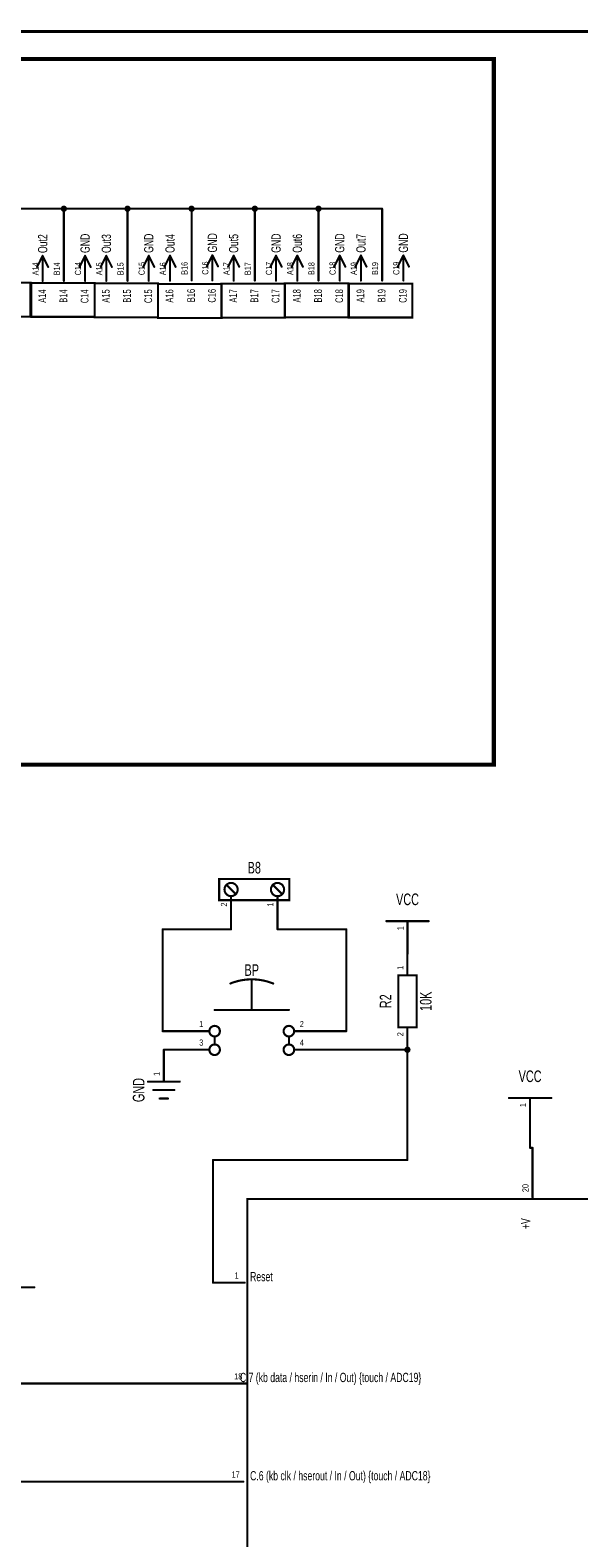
# Model space of a CAD drawing. Extents: x 0 to 22.6, y 0 to 15.8.
# Tile 12 of 26: x 5 to 7.5, y 8.7 to 15.8. Entities that reach past the tile are written whole.
import ezdxf
from ezdxf.enums import TextEntityAlignment as Align

# ---------------------------------------------------------------- set-up
doc = ezdxf.new("R2010")
doc.units = 0
for name, color, linetype in [('Element', 253, 'CONTINUOUS'), ('Net', 50, 'CONTINUOUS'), ('Pin', 50, 'CONTINUOUS'), ('Shapes', 252, 'CONTINUOUS'), ('Titles', 253, 'CONTINUOUS')]:
    doc.layers.add(name, color=color, linetype=linetype)

msp = doc.modelspace()

# ---------------------------------------------------------------- linework, layer by layer
at = {"layer": 'Element', "linetype": 'CONTINUOUS'}
for points, const_width in [([(4.6536, 14.5944), (4.953, 14.5944), (4.953, 14.4346), (4.6536, 14.4346), (4.6536, 14.5944)], 0.0098), ([(4.9563, 14.5932), (5.2557, 14.5932), (5.2557, 14.4333), (4.9563, 14.4333), (4.9563, 14.5932)], 0.0098), ([(5.2548, 14.5906), (5.5542, 14.5906), (5.5542, 14.4308), (5.2548, 14.4308), (5.2548, 14.5906)], 0.0098), ([(5.5541, 14.5882), (5.8535, 14.5882), (5.8535, 14.4284), (5.5541, 14.4284), (5.5541, 14.5882)], 0.0098), ([(5.8529, 14.5897), (6.1523, 14.5897), (6.1523, 14.4298), (5.8529, 14.4298), (5.8529, 14.5897)], 0.0098), ([(6.1518, 14.5914), (6.4512, 14.5914), (6.4512, 14.4315), (6.1518, 14.4315), (6.1518, 14.5914)], 0.0098), ([(6.4531, 14.59), (6.7525, 14.59), (6.7525, 14.4301), (6.4531, 14.4301), (6.4531, 14.59)], 0.0098), ([(5.8421, 11.7867), (6.1734, 11.7867), (6.1734, 11.6867), (5.8421, 11.6867), (5.8421, 11.7867)], 0.0098), ([(5.8671, 11.7367), (5.8686, 11.727), (5.8731, 11.7183), (5.88, 11.7114), (5.8887, 11.7069), (5.8984, 11.7054), (5.908, 11.7069), (5.9167, 11.7114), (5.9236, 11.7183), (5.9281, 11.727), (5.9296, 11.7367), (5.9281, 11.7463), (5.9236, 11.755), (5.9167, 11.7619), (5.908, 11.7664), (5.8984, 11.7679), (5.8887, 11.7664), (5.88, 11.7619), (5.8731, 11.755), (5.8686, 11.7463), (5.8671, 11.7367)], 0.0098), ([(5.9171, 11.7179), (5.8796, 11.7554)], 0.0098), ([(6.0859, 11.7367), (6.0874, 11.727), (6.0918, 11.7183), (6.0987, 11.7114), (6.1075, 11.7069), (6.1171, 11.7054), (6.1268, 11.7069), (6.1355, 11.7114), (6.1424, 11.7183), (6.1468, 11.727), (6.1484, 11.7367), (6.1468, 11.7463), (6.1424, 11.755), (6.1355, 11.7619), (6.1268, 11.7664), (6.1171, 11.7679), (6.1075, 11.7664), (6.0987, 11.7619), (6.0918, 11.755), (6.0874, 11.7463), (6.0859, 11.7367)], 0.0098), ([(6.1359, 11.7179), (6.0984, 11.7554)], 0.0098), ([(6.6299, 11.5877), (6.8299, 11.5877)], 0.0098), ([(6.0966, 11.2941), (6.0869, 11.2978), (6.0771, 11.3011), (6.0672, 11.304), (6.0572, 11.3066), (6.0471, 11.3087), (6.037, 11.3105), (6.0267, 11.3119), (6.0164, 11.3129), (6.0061, 11.3135), (5.9958, 11.3137), (5.9855, 11.3135), (5.9752, 11.3129), (5.9649, 11.3119), (5.9547, 11.3105), (5.9445, 11.3087), (5.9344, 11.3066), (5.9244, 11.304), (5.9145, 11.3011), (5.9047, 11.2978), (5.895, 11.2941)], 0.01), ([(5.9958, 11.1697), (5.9958, 11.3097)], 0.0098), ([(6.6861, 11.3324), (6.7727, 11.3324), (6.7727, 11.0883), (6.6861, 11.0883), (6.6861, 11.3324)], 0.0098), ([(5.8208, 11.1697), (6.1708, 11.1697)], 0.0098), ([(5.7958, 11.0697), (5.797, 11.062), (5.8006, 11.055), (5.8061, 11.0495), (5.8131, 11.0459), (5.8208, 11.0447), (5.8285, 11.0459), (5.8355, 11.0495), (5.841, 11.055), (5.8446, 11.062), (5.8458, 11.0697), (5.8446, 11.0774), (5.841, 11.0844), (5.8355, 11.0899), (5.8285, 11.0935), (5.8208, 11.0947), (5.8131, 11.0935), (5.8061, 11.0899), (5.8006, 11.0844), (5.797, 11.0774), (5.7958, 11.0697)], 0.01), ([(6.1458, 11.0697), (6.147, 11.062), (6.1506, 11.055), (6.1561, 11.0495), (6.1631, 11.0459), (6.1708, 11.0447), (6.1785, 11.0459), (6.1855, 11.0495), (6.191, 11.055), (6.1946, 11.062), (6.1958, 11.0697), (6.1946, 11.0774), (6.191, 11.0844), (6.1855, 11.0899), (6.1785, 11.0935), (6.1708, 11.0947), (6.1631, 11.0935), (6.1561, 11.0899), (6.1506, 11.0844), (6.147, 11.0774), (6.1458, 11.0697)], 0.01), ([(5.7958, 10.9822), (5.797, 10.9745), (5.8006, 10.9675), (5.8061, 10.962), (5.8131, 10.9584), (5.8208, 10.9572), (5.8285, 10.9584), (5.8355, 10.962), (5.841, 10.9675), (5.8446, 10.9745), (5.8458, 10.9822), (5.8446, 10.9899), (5.841, 10.9969), (5.8355, 11.0024), (5.8285, 11.006), (5.8208, 11.0072), (5.8131, 11.006), (5.8061, 11.0024), (5.8006, 10.9969), (5.797, 10.9899), (5.7958, 10.9822)], 0.01), ([(5.8208, 11.0417), (5.8208, 11.0104)], 0.0098), ([(6.1458, 10.9822), (6.147, 10.9745), (6.1506, 10.9675), (6.1561, 10.962), (6.1631, 10.9584), (6.1708, 10.9572), (6.1785, 10.9584), (6.1855, 10.962), (6.191, 10.9675), (6.1946, 10.9745), (6.1958, 10.9822), (6.1946, 10.9899), (6.191, 10.9969), (6.1855, 11.0024), (6.1785, 11.006), (6.1708, 11.0072), (6.1631, 11.006), (6.1561, 11.0024), (6.1506, 10.9969), (6.147, 10.9899), (6.1458, 10.9822)], 0.01), ([(6.1708, 11.0417), (6.1708, 11.0104)], 0.0098), ([(5.5064, 10.8324), (5.6564, 10.8324)], 0.0098), ([(5.5314, 10.7924), (5.6314, 10.7924)], 0.0098), ([(5.5614, 10.7524), (5.6014, 10.7524)], 0.0098), ([(7.2076, 10.7546), (7.4076, 10.7546)], 0.0098), ([(5.9746, 10.2794), (11.4865, 10.2794), (11.4865, 3.5865), (5.9746, 3.5865), (5.9746, 10.2794)], 0.0098), ([(4.821, 9.8636), (4.971, 9.8636)], 0.0098)]:
    msp.add_lwpolyline(points, dxfattribs=dict(at, const_width=const_width))
for points, const_width in [([(5.8646, 11.7367, 1), (5.8696, 11.7367, 1), (5.8646, 11.7367, 1)], 0.0049), ([(5.8771, 11.7554, 1), (5.8821, 11.7554, 1), (5.8771, 11.7554, 1)], 0.0049), ([(5.9146, 11.7179, 1), (5.9196, 11.7179, 1), (5.9146, 11.7179, 1)], 0.0049), ([(6.0834, 11.7367, 1), (6.0883, 11.7367, 1), (6.0834, 11.7367, 1)], 0.0049), ([(6.0959, 11.7554, 1), (6.1008, 11.7554, 1), (6.0959, 11.7554, 1)], 0.0049), ([(6.1334, 11.7179, 1), (6.1383, 11.7179, 1), (6.1334, 11.7179, 1)], 0.0049), ([(6.6274, 11.5877, 1), (6.6324, 11.5877, 1), (6.6274, 11.5877, 1)], 0.0049), ([(6.8274, 11.5877, 1), (6.8324, 11.5877, 1), (6.8274, 11.5877, 1)], 0.0049), ([(5.8925, 11.2941, 1), (5.8975, 11.2941, 1), (5.8925, 11.2941, 1)], 0.005), ([(5.9933, 11.3097, 1), (5.9983, 11.3097, 1), (5.9933, 11.3097, 1)], 0.0049), ([(6.0941, 11.2941, 1), (6.0991, 11.2941, 1), (6.0941, 11.2941, 1)], 0.005), ([(5.8183, 11.1697, 1), (5.8233, 11.1697, 1), (5.8183, 11.1697, 1)], 0.0049), ([(5.9933, 11.1697, 1), (5.9983, 11.1697, 1), (5.9933, 11.1697, 1)], 0.0049), ([(6.1683, 11.1697, 1), (6.1733, 11.1697, 1), (6.1683, 11.1697, 1)], 0.0049), ([(5.7933, 11.0697, 1), (5.7983, 11.0697, 1), (5.7933, 11.0697, 1)], 0.005), ([(5.8183, 11.0417, 1), (5.8233, 11.0417, 1), (5.8183, 11.0417, 1)], 0.0049), ([(5.8183, 11.0104, 1), (5.8233, 11.0104, 1), (5.8183, 11.0104, 1)], 0.0049), ([(6.1433, 11.0697, 1), (6.1483, 11.0697, 1), (6.1433, 11.0697, 1)], 0.005), ([(6.1683, 11.0417, 1), (6.1733, 11.0417, 1), (6.1683, 11.0417, 1)], 0.0049), ([(6.1683, 11.0104, 1), (6.1733, 11.0104, 1), (6.1683, 11.0104, 1)], 0.0049), ([(5.7933, 10.9822, 1), (5.7983, 10.9822, 1), (5.7933, 10.9822, 1)], 0.005), ([(6.1433, 10.9822, 1), (6.1483, 10.9822, 1), (6.1433, 10.9822, 1)], 0.005), ([(5.5039, 10.8324, 1), (5.5088, 10.8324, 1), (5.5039, 10.8324, 1)], 0.0049), ([(5.5289, 10.7924, 1), (5.5338, 10.7924, 1), (5.5289, 10.7924, 1)], 0.0049), ([(5.6289, 10.7924, 1), (5.6338, 10.7924, 1), (5.6289, 10.7924, 1)], 0.0049), ([(5.6539, 10.8324, 1), (5.6588, 10.8324, 1), (5.6539, 10.8324, 1)], 0.0049), ([(5.5589, 10.7524, 1), (5.5638, 10.7524, 1), (5.5589, 10.7524, 1)], 0.0049), ([(5.5989, 10.7524, 1), (5.6038, 10.7524, 1), (5.5989, 10.7524, 1)], 0.0049), ([(7.2052, 10.7546, 1), (7.2101, 10.7546, 1), (7.2052, 10.7546, 1)], 0.0049), ([(7.4052, 10.7546, 1), (7.4101, 10.7546, 1), (7.4052, 10.7546, 1)], 0.0049), ([(4.9686, 9.8636, 1), (4.9735, 9.8636, 1), (4.9686, 9.8636, 1)], 0.0049)]:
    msp.add_lwpolyline(points, format="xyb", dxfattribs=dict(at, const_width=const_width))
at = {"layer": 'Net', "linetype": 'CONTINUOUS', "const_width": 0.0098}
for points in [[(6.6102, 14.9424), (2.109, 14.9424)], [(5.1004, 14.9424), (5.1009, 14.9394), (5.1023, 14.9366), (5.1044, 14.9345), (5.1072, 14.9331), (5.1102, 14.9326), (5.1133, 14.9331), (5.116, 14.9345), (5.1182, 14.9366), (5.1196, 14.9394), (5.1201, 14.9424), (5.1196, 14.9455), (5.1182, 14.9482), (5.116, 14.9504), (5.1133, 14.9518), (5.1102, 14.9523), (5.1072, 14.9518), (5.1044, 14.9504), (5.1023, 14.9482), (5.1009, 14.9455), (5.1004, 14.9424)], [(5.1102, 14.6813), (5.1102, 14.9424)], [(5.4004, 14.9424), (5.4009, 14.9394), (5.4023, 14.9366), (5.4044, 14.9345), (5.4072, 14.9331), (5.4102, 14.9326), (5.4133, 14.9331), (5.416, 14.9345), (5.4182, 14.9366), (5.4196, 14.9394), (5.4201, 14.9424), (5.4196, 14.9455), (5.4182, 14.9482), (5.416, 14.9504), (5.4133, 14.9518), (5.4102, 14.9523), (5.4072, 14.9518), (5.4044, 14.9504), (5.4023, 14.9482), (5.4009, 14.9455), (5.4004, 14.9424)], [(5.4102, 14.6817), (5.4102, 14.9424)], [(5.7023, 14.9424), (5.7028, 14.9394), (5.7042, 14.9366), (5.7063, 14.9345), (5.7091, 14.9331), (5.7121, 14.9326), (5.7152, 14.9331), (5.7179, 14.9345), (5.7201, 14.9366), (5.7215, 14.9394), (5.722, 14.9424), (5.7215, 14.9455), (5.7201, 14.9482), (5.7179, 14.9504), (5.7152, 14.9518), (5.7121, 14.9523), (5.7091, 14.9518), (5.7063, 14.9504), (5.7042, 14.9482), (5.7028, 14.9455), (5.7023, 14.9424)], [(5.7121, 14.6839), (5.7121, 14.9424)], [(6.0004, 14.9424), (6.0009, 14.9394), (6.0023, 14.9366), (6.0044, 14.9345), (6.0072, 14.9331), (6.0102, 14.9326), (6.0133, 14.9331), (6.016, 14.9345), (6.0182, 14.9366), (6.0196, 14.9394), (6.0201, 14.9424), (6.0196, 14.9455), (6.0182, 14.9482), (6.016, 14.9504), (6.0133, 14.9518), (6.0102, 14.9523), (6.0072, 14.9518), (6.0044, 14.9504), (6.0023, 14.9482), (6.0009, 14.9455), (6.0004, 14.9424)], [(6.0102, 14.6823), (6.0102, 14.9424)], [(6.3004, 14.9424), (6.3009, 14.9394), (6.3023, 14.9366), (6.3044, 14.9345), (6.3072, 14.9331), (6.3102, 14.9326), (6.3133, 14.9331), (6.316, 14.9345), (6.3182, 14.9366), (6.3196, 14.9394), (6.3201, 14.9424), (6.3196, 14.9455), (6.3182, 14.9482), (6.316, 14.9504), (6.3133, 14.9518), (6.3102, 14.9523), (6.3072, 14.9518), (6.3044, 14.9504), (6.3023, 14.9482), (6.3009, 14.9455), (6.3004, 14.9424)], [(6.3102, 14.6826), (6.3102, 14.9424)], [(6.6102, 14.683), (6.6102, 14.9424)], [(5.5754, 11.0697), (5.5754, 11.5492)], [(5.5754, 11.5492), (5.8984, 11.5492)], [(6.1171, 11.5492), (6.4415, 11.5492)], [(6.4415, 11.5492), (6.4415, 11.0697)], [(6.7299, 11.4328), (6.7299, 11.4377)], [(5.6458, 11.0697), (5.5754, 11.0697)], [(6.4415, 11.0697), (6.3458, 11.0697)], [(5.6458, 10.9824), (5.5814, 10.9824)], [(6.3458, 10.9822), (6.7294, 10.9822)], [(6.7195, 10.9822), (6.72, 10.9791), (6.7214, 10.9764), (6.7236, 10.9742), (6.7263, 10.9728), (6.7294, 10.9723), (6.7324, 10.9728), (6.7352, 10.9742), (6.7373, 10.9764), (6.7387, 10.9791), (6.7392, 10.9822), (6.7387, 10.9852), (6.7373, 10.988), (6.7352, 10.9902), (6.7324, 10.9915), (6.7294, 10.992), (6.7263, 10.9915), (6.7236, 10.9902), (6.7214, 10.988), (6.72, 10.9852), (6.7195, 10.9822)], [(6.7294, 10.4627), (6.7294, 10.9879)], [(7.3076, 10.5201), (7.3076, 10.6046)], [(7.319, 10.5201), (7.3076, 10.5201)], [(7.319, 10.4356), (7.319, 10.5201)], [(5.8128, 9.8856), (5.8128, 10.4627)], [(5.8128, 10.4627), (6.7294, 10.4627)], [(2.6261, 9.4106), (5.819, 9.4106)], [(5.8065, 8.9481), (2.562, 8.9481)]]:
    msp.add_lwpolyline(points, dxfattribs=at)
at = {"layer": 'Net', "linetype": 'CONTINUOUS', "const_width": 0.0049}
for points in [[(5.0979, 14.9424, 1), (5.1029, 14.9424, 1), (5.0979, 14.9424, 1)], [(5.1078, 14.9424, 1), (5.1127, 14.9424, 1), (5.1078, 14.9424, 1)], [(5.3979, 14.9424, 1), (5.4029, 14.9424, 1), (5.3979, 14.9424, 1)], [(5.4078, 14.9424, 1), (5.4127, 14.9424, 1), (5.4078, 14.9424, 1)], [(5.6998, 14.9424, 1), (5.7048, 14.9424, 1), (5.6998, 14.9424, 1)], [(5.7097, 14.9424, 1), (5.7146, 14.9424, 1), (5.7097, 14.9424, 1)], [(5.9979, 14.9424, 1), (6.0029, 14.9424, 1), (5.9979, 14.9424, 1)], [(6.0078, 14.9424, 1), (6.0127, 14.9424, 1), (6.0078, 14.9424, 1)], [(6.2979, 14.9424, 1), (6.3029, 14.9424, 1), (6.2979, 14.9424, 1)], [(6.3078, 14.9424, 1), (6.3127, 14.9424, 1), (6.3078, 14.9424, 1)], [(6.6078, 14.9424, 1), (6.6127, 14.9424, 1), (6.6078, 14.9424, 1)], [(6.6078, 14.9424, 1), (6.6127, 14.9424, 1), (6.6078, 14.9424, 1)], [(5.1078, 14.6813, 1), (5.1127, 14.6813, 1), (5.1078, 14.6813, 1)], [(5.4078, 14.6817, 1), (5.4127, 14.6817, 1), (5.4078, 14.6817, 1)], [(5.7097, 14.6839, 1), (5.7146, 14.6839, 1), (5.7097, 14.6839, 1)], [(6.0078, 14.6823, 1), (6.0127, 14.6823, 1), (6.0078, 14.6823, 1)], [(6.3078, 14.6826, 1), (6.3127, 14.6826, 1), (6.3078, 14.6826, 1)], [(6.6078, 14.683, 1), (6.6127, 14.683, 1), (6.6078, 14.683, 1)], [(5.5729, 11.5492, 1), (5.5779, 11.5492, 1), (5.5729, 11.5492, 1)], [(5.5729, 11.5492, 1), (5.5779, 11.5492, 1), (5.5729, 11.5492, 1)], [(5.8959, 11.5492, 1), (5.9008, 11.5492, 1), (5.8959, 11.5492, 1)], [(6.1146, 11.5492, 1), (6.1196, 11.5492, 1), (6.1146, 11.5492, 1)], [(6.4391, 11.5492, 1), (6.444, 11.5492, 1), (6.4391, 11.5492, 1)], [(6.4391, 11.5492, 1), (6.444, 11.5492, 1), (6.4391, 11.5492, 1)], [(6.7274, 11.4377, 1), (6.7324, 11.4377, 1), (6.7274, 11.4377, 1)], [(6.7274, 11.4328, 1), (6.7324, 11.4328, 1), (6.7274, 11.4328, 1)], [(5.5729, 11.0697, 1), (5.5779, 11.0697, 1), (5.5729, 11.0697, 1)], [(5.5729, 11.0697, 1), (5.5779, 11.0697, 1), (5.5729, 11.0697, 1)], [(5.6433, 11.0697, 1), (5.6483, 11.0697, 1), (5.6433, 11.0697, 1)], [(6.3433, 11.0697, 1), (6.3483, 11.0697, 1), (6.3433, 11.0697, 1)], [(6.4391, 11.0697, 1), (6.444, 11.0697, 1), (6.4391, 11.0697, 1)], [(6.4391, 11.0697, 1), (6.444, 11.0697, 1), (6.4391, 11.0697, 1)], [(5.5789, 10.9824, 1), (5.5838, 10.9824, 1), (5.5789, 10.9824, 1)], [(5.6433, 10.9824, 1), (5.6483, 10.9824, 1), (5.6433, 10.9824, 1)], [(6.3433, 10.9822, 1), (6.3483, 10.9822, 1), (6.3433, 10.9822, 1)], [(6.7171, 10.9822, 1), (6.722, 10.9822, 1), (6.7171, 10.9822, 1)], [(6.7269, 10.9879, 1), (6.7318, 10.9879, 1), (6.7269, 10.9879, 1)], [(6.7269, 10.9822, 1), (6.7318, 10.9822, 1), (6.7269, 10.9822, 1)], [(7.3052, 10.6046, 1), (7.3101, 10.6046, 1), (7.3052, 10.6046, 1)], [(7.3052, 10.5201, 1), (7.3101, 10.5201, 1), (7.3052, 10.5201, 1)], [(7.3052, 10.5201, 1), (7.3101, 10.5201, 1), (7.3052, 10.5201, 1)], [(7.3166, 10.5201, 1), (7.3215, 10.5201, 1), (7.3166, 10.5201, 1)], [(7.3166, 10.5201, 1), (7.3215, 10.5201, 1), (7.3166, 10.5201, 1)], [(5.8103, 10.4627, 1), (5.8152, 10.4627, 1), (5.8103, 10.4627, 1)], [(5.8103, 10.4627, 1), (5.8152, 10.4627, 1), (5.8103, 10.4627, 1)], [(6.7269, 10.4627, 1), (6.7318, 10.4627, 1), (6.7269, 10.4627, 1)], [(6.7269, 10.4627, 1), (6.7318, 10.4627, 1), (6.7269, 10.4627, 1)], [(7.3166, 10.4356, 1), (7.3215, 10.4356, 1), (7.3166, 10.4356, 1)], [(5.8103, 9.8856, 1), (5.8152, 9.8856, 1), (5.8103, 9.8856, 1)], [(5.8166, 9.4106, 1), (5.8215, 9.4106, 1), (5.8166, 9.4106, 1)], [(5.8041, 8.9481, 1), (5.809, 8.9481, 1), (5.8041, 8.9481, 1)]]:
    msp.add_lwpolyline(points, format="xyb", dxfattribs=at)
at = {"layer": 'Pin', "linetype": 'CONTINUOUS', "const_width": 0.0098}
for points in [[(4.984, 14.6681), (5.0102, 14.7206)], [(5.0365, 14.6681), (5.0102, 14.7206)], [(5.0102, 14.6812), (5.0102, 14.7206)], [(5.184, 14.6683), (5.2102, 14.7208)], [(5.2365, 14.6683), (5.2102, 14.7208)], [(5.2102, 14.6815), (5.2102, 14.7208)], [(5.284, 14.6684), (5.3102, 14.7209)], [(5.3365, 14.6684), (5.3102, 14.7209)], [(5.3102, 14.6816), (5.3102, 14.7209)], [(5.484, 14.6687), (5.5102, 14.7212)], [(5.5365, 14.6687), (5.5102, 14.7212)], [(5.5102, 14.6818), (5.5102, 14.7212)], [(5.584, 14.6688), (5.6102, 14.7213)], [(5.6365, 14.6688), (5.6102, 14.7213)], [(5.6102, 14.6819), (5.6102, 14.7213)], [(5.784, 14.6709), (5.8102, 14.7234)], [(5.8365, 14.6709), (5.8102, 14.7234)], [(5.8102, 14.684), (5.8102, 14.7234)], [(5.884, 14.6691), (5.9102, 14.7216)], [(5.9365, 14.6691), (5.9102, 14.7216)], [(5.9102, 14.6822), (5.9102, 14.7216)], [(6.084, 14.6693), (6.1102, 14.7218)], [(6.1365, 14.6693), (6.1102, 14.7218)], [(6.1102, 14.6824), (6.1102, 14.7218)], [(6.184, 14.6694), (6.2102, 14.7219)], [(6.2365, 14.6694), (6.2102, 14.7219)], [(6.2102, 14.6825), (6.2102, 14.7219)], [(6.384, 14.6696), (6.4102, 14.7221)], [(6.4365, 14.6696), (6.4102, 14.7221)], [(6.4102, 14.6828), (6.4102, 14.7221)], [(6.484, 14.6697), (6.5102, 14.7222)], [(6.5365, 14.6697), (6.5102, 14.7222)], [(6.5102, 14.6828), (6.5102, 14.7222)], [(6.684, 14.67), (6.7102, 14.7225)], [(6.7365, 14.67), (6.7102, 14.7225)], [(6.7102, 14.6831), (6.7102, 14.7225)], [(5.0102, 14.6025), (5.0102, 14.6812)], [(5.1102, 14.6026), (5.1102, 14.6813)], [(5.2102, 14.6027), (5.2102, 14.6815)], [(5.3102, 14.6028), (5.3102, 14.6816)], [(5.4102, 14.6029), (5.4102, 14.6817)], [(5.5102, 14.603), (5.5102, 14.6818)], [(5.6102, 14.6031), (5.6102, 14.6819)], [(5.7121, 14.6052), (5.7121, 14.6839)], [(5.8102, 14.6052), (5.8102, 14.684)], [(5.9102, 14.6035), (5.9102, 14.6822)], [(6.0102, 14.6036), (6.0102, 14.6823)], [(6.1102, 14.6037), (6.1102, 14.6824)], [(6.2102, 14.6038), (6.2102, 14.6825)], [(6.3102, 14.6039), (6.3102, 14.6826)], [(6.4102, 14.604), (6.4102, 14.6828)], [(6.5102, 14.6041), (6.5102, 14.6828)], [(6.6102, 14.6042), (6.6102, 14.683)], [(6.7102, 14.6043), (6.7102, 14.6831)], [(5.8984, 11.6992), (5.8984, 11.5492)], [(6.1171, 11.6992), (6.1171, 11.5492)], [(6.7299, 11.5877), (6.7299, 11.4377)], [(6.7294, 11.3324), (6.7294, 11.4328)], [(6.7294, 11.0883), (6.7294, 10.9879)], [(5.7958, 11.0697), (5.6458, 11.0697)], [(6.1958, 11.0697), (6.3458, 11.0697)], [(5.5814, 10.8324), (5.5814, 10.9824)], [(5.7958, 10.9822), (5.6458, 10.9822)], [(6.1958, 10.9822), (6.3458, 10.9822)], [(7.3076, 10.7546), (7.3076, 10.6046)], [(7.319, 10.2856), (7.319, 10.4356)], [(5.9628, 9.8856), (5.8128, 9.8856)], [(5.969, 9.4106), (5.819, 9.4106)], [(5.9565, 8.9481), (5.8065, 8.9481)]]:
    msp.add_lwpolyline(points, dxfattribs=at)
at = {"layer": 'Pin', "linetype": 'CONTINUOUS', "const_width": 0.0049}
for points in [[(5.0078, 14.7206, 1), (5.0127, 14.7206, 1), (5.0078, 14.7206, 1)], [(5.0078, 14.7206, 1), (5.0127, 14.7206, 1), (5.0078, 14.7206, 1)], [(5.0078, 14.7206, 1), (5.0127, 14.7206, 1), (5.0078, 14.7206, 1)], [(5.2078, 14.7208, 1), (5.2127, 14.7208, 1), (5.2078, 14.7208, 1)], [(5.2078, 14.7208, 1), (5.2127, 14.7208, 1), (5.2078, 14.7208, 1)], [(5.2078, 14.7208, 1), (5.2127, 14.7208, 1), (5.2078, 14.7208, 1)], [(5.3078, 14.7209, 1), (5.3127, 14.7209, 1), (5.3078, 14.7209, 1)], [(5.3078, 14.7209, 1), (5.3127, 14.7209, 1), (5.3078, 14.7209, 1)], [(5.3078, 14.7209, 1), (5.3127, 14.7209, 1), (5.3078, 14.7209, 1)], [(5.5078, 14.7212, 1), (5.5127, 14.7212, 1), (5.5078, 14.7212, 1)], [(5.5078, 14.7212, 1), (5.5127, 14.7212, 1), (5.5078, 14.7212, 1)], [(5.5078, 14.7212, 1), (5.5127, 14.7212, 1), (5.5078, 14.7212, 1)], [(5.6078, 14.7213, 1), (5.6127, 14.7213, 1), (5.6078, 14.7213, 1)], [(5.6078, 14.7213, 1), (5.6127, 14.7213, 1), (5.6078, 14.7213, 1)], [(5.6078, 14.7213, 1), (5.6127, 14.7213, 1), (5.6078, 14.7213, 1)], [(5.8078, 14.7234, 1), (5.8127, 14.7234, 1), (5.8078, 14.7234, 1)], [(5.8078, 14.7234, 1), (5.8127, 14.7234, 1), (5.8078, 14.7234, 1)], [(5.8078, 14.7234, 1), (5.8127, 14.7234, 1), (5.8078, 14.7234, 1)], [(5.9078, 14.7216, 1), (5.9127, 14.7216, 1), (5.9078, 14.7216, 1)], [(5.9078, 14.7216, 1), (5.9127, 14.7216, 1), (5.9078, 14.7216, 1)], [(5.9078, 14.7216, 1), (5.9127, 14.7216, 1), (5.9078, 14.7216, 1)], [(6.1078, 14.7218, 1), (6.1127, 14.7218, 1), (6.1078, 14.7218, 1)], [(6.1078, 14.7218, 1), (6.1127, 14.7218, 1), (6.1078, 14.7218, 1)], [(6.1078, 14.7218, 1), (6.1127, 14.7218, 1), (6.1078, 14.7218, 1)], [(6.2078, 14.7219, 1), (6.2127, 14.7219, 1), (6.2078, 14.7219, 1)], [(6.2078, 14.7219, 1), (6.2127, 14.7219, 1), (6.2078, 14.7219, 1)], [(6.2078, 14.7219, 1), (6.2127, 14.7219, 1), (6.2078, 14.7219, 1)], [(6.4078, 14.7221, 1), (6.4127, 14.7221, 1), (6.4078, 14.7221, 1)], [(6.4078, 14.7221, 1), (6.4127, 14.7221, 1), (6.4078, 14.7221, 1)], [(6.4078, 14.7221, 1), (6.4127, 14.7221, 1), (6.4078, 14.7221, 1)], [(6.5078, 14.7222, 1), (6.5127, 14.7222, 1), (6.5078, 14.7222, 1)], [(6.5078, 14.7222, 1), (6.5127, 14.7222, 1), (6.5078, 14.7222, 1)], [(6.5078, 14.7222, 1), (6.5127, 14.7222, 1), (6.5078, 14.7222, 1)], [(6.7078, 14.7225, 1), (6.7127, 14.7225, 1), (6.7078, 14.7225, 1)], [(6.7078, 14.7225, 1), (6.7127, 14.7225, 1), (6.7078, 14.7225, 1)], [(6.7078, 14.7225, 1), (6.7127, 14.7225, 1), (6.7078, 14.7225, 1)], [(4.9815, 14.6681, 1), (4.9864, 14.6681, 1), (4.9815, 14.6681, 1)], [(5.0078, 14.6812, 1), (5.0127, 14.6812, 1), (5.0078, 14.6812, 1)], [(5.0078, 14.6812, 1), (5.0127, 14.6812, 1), (5.0078, 14.6812, 1)], [(5.034, 14.6681, 1), (5.0389, 14.6681, 1), (5.034, 14.6681, 1)], [(5.1078, 14.6813, 1), (5.1127, 14.6813, 1), (5.1078, 14.6813, 1)], [(5.1815, 14.6683, 1), (5.1864, 14.6683, 1), (5.1815, 14.6683, 1)], [(5.2078, 14.6815, 1), (5.2127, 14.6815, 1), (5.2078, 14.6815, 1)], [(5.2078, 14.6815, 1), (5.2127, 14.6815, 1), (5.2078, 14.6815, 1)], [(5.234, 14.6683, 1), (5.2389, 14.6683, 1), (5.234, 14.6683, 1)], [(5.2815, 14.6684, 1), (5.2864, 14.6684, 1), (5.2815, 14.6684, 1)], [(5.3078, 14.6816, 1), (5.3127, 14.6816, 1), (5.3078, 14.6816, 1)], [(5.3078, 14.6816, 1), (5.3127, 14.6816, 1), (5.3078, 14.6816, 1)], [(5.334, 14.6684, 1), (5.3389, 14.6684, 1), (5.334, 14.6684, 1)], [(5.4078, 14.6817, 1), (5.4127, 14.6817, 1), (5.4078, 14.6817, 1)], [(5.4815, 14.6687, 1), (5.4864, 14.6687, 1), (5.4815, 14.6687, 1)], [(5.5078, 14.6818, 1), (5.5127, 14.6818, 1), (5.5078, 14.6818, 1)], [(5.5078, 14.6818, 1), (5.5127, 14.6818, 1), (5.5078, 14.6818, 1)], [(5.534, 14.6687, 1), (5.5389, 14.6687, 1), (5.534, 14.6687, 1)], [(5.5815, 14.6688, 1), (5.5864, 14.6688, 1), (5.5815, 14.6688, 1)], [(5.6078, 14.6819, 1), (5.6127, 14.6819, 1), (5.6078, 14.6819, 1)], [(5.6078, 14.6819, 1), (5.6127, 14.6819, 1), (5.6078, 14.6819, 1)], [(5.634, 14.6688, 1), (5.6389, 14.6688, 1), (5.634, 14.6688, 1)], [(5.7097, 14.6839, 1), (5.7146, 14.6839, 1), (5.7097, 14.6839, 1)], [(5.7815, 14.6709, 1), (5.7864, 14.6709, 1), (5.7815, 14.6709, 1)], [(5.8078, 14.684, 1), (5.8127, 14.684, 1), (5.8078, 14.684, 1)], [(5.8078, 14.684, 1), (5.8127, 14.684, 1), (5.8078, 14.684, 1)], [(5.834, 14.6709, 1), (5.8389, 14.6709, 1), (5.834, 14.6709, 1)], [(5.8815, 14.6691, 1), (5.8864, 14.6691, 1), (5.8815, 14.6691, 1)], [(5.9078, 14.6822, 1), (5.9127, 14.6822, 1), (5.9078, 14.6822, 1)], [(5.9078, 14.6822, 1), (5.9127, 14.6822, 1), (5.9078, 14.6822, 1)], [(5.934, 14.6691, 1), (5.9389, 14.6691, 1), (5.934, 14.6691, 1)], [(6.0078, 14.6823, 1), (6.0127, 14.6823, 1), (6.0078, 14.6823, 1)], [(6.0815, 14.6693, 1), (6.0864, 14.6693, 1), (6.0815, 14.6693, 1)], [(6.1078, 14.6824, 1), (6.1127, 14.6824, 1), (6.1078, 14.6824, 1)], [(6.1078, 14.6824, 1), (6.1127, 14.6824, 1), (6.1078, 14.6824, 1)], [(6.134, 14.6693, 1), (6.1389, 14.6693, 1), (6.134, 14.6693, 1)], [(6.1815, 14.6694, 1), (6.1864, 14.6694, 1), (6.1815, 14.6694, 1)], [(6.2078, 14.6825, 1), (6.2127, 14.6825, 1), (6.2078, 14.6825, 1)], [(6.2078, 14.6825, 1), (6.2127, 14.6825, 1), (6.2078, 14.6825, 1)], [(6.234, 14.6694, 1), (6.2389, 14.6694, 1), (6.234, 14.6694, 1)], [(6.3078, 14.6826, 1), (6.3127, 14.6826, 1), (6.3078, 14.6826, 1)], [(6.3815, 14.6696, 1), (6.3864, 14.6696, 1), (6.3815, 14.6696, 1)], [(6.4078, 14.6828, 1), (6.4127, 14.6828, 1), (6.4078, 14.6828, 1)], [(6.4078, 14.6828, 1), (6.4127, 14.6828, 1), (6.4078, 14.6828, 1)], [(6.434, 14.6696, 1), (6.4389, 14.6696, 1), (6.434, 14.6696, 1)], [(6.4815, 14.6697, 1), (6.4864, 14.6697, 1), (6.4815, 14.6697, 1)], [(6.5078, 14.6828, 1), (6.5127, 14.6828, 1), (6.5078, 14.6828, 1)], [(6.5078, 14.6828, 1), (6.5127, 14.6828, 1), (6.5078, 14.6828, 1)], [(6.534, 14.6697, 1), (6.5389, 14.6697, 1), (6.534, 14.6697, 1)], [(6.6078, 14.683, 1), (6.6127, 14.683, 1), (6.6078, 14.683, 1)], [(6.6815, 14.67, 1), (6.6864, 14.67, 1), (6.6815, 14.67, 1)], [(6.7078, 14.6831, 1), (6.7127, 14.6831, 1), (6.7078, 14.6831, 1)], [(6.7078, 14.6831, 1), (6.7127, 14.6831, 1), (6.7078, 14.6831, 1)], [(6.734, 14.67, 1), (6.7389, 14.67, 1), (6.734, 14.67, 1)], [(5.0078, 14.6025, 1), (5.0127, 14.6025, 1), (5.0078, 14.6025, 1)], [(5.1078, 14.6026, 1), (5.1127, 14.6026, 1), (5.1078, 14.6026, 1)], [(5.2078, 14.6027, 1), (5.2127, 14.6027, 1), (5.2078, 14.6027, 1)], [(5.3078, 14.6028, 1), (5.3127, 14.6028, 1), (5.3078, 14.6028, 1)], [(5.4078, 14.6029, 1), (5.4127, 14.6029, 1), (5.4078, 14.6029, 1)], [(5.5078, 14.603, 1), (5.5127, 14.603, 1), (5.5078, 14.603, 1)], [(5.6078, 14.6031, 1), (5.6127, 14.6031, 1), (5.6078, 14.6031, 1)], [(5.7097, 14.6052, 1), (5.7146, 14.6052, 1), (5.7097, 14.6052, 1)], [(5.8078, 14.6052, 1), (5.8127, 14.6052, 1), (5.8078, 14.6052, 1)], [(5.9078, 14.6035, 1), (5.9127, 14.6035, 1), (5.9078, 14.6035, 1)], [(6.0078, 14.6036, 1), (6.0127, 14.6036, 1), (6.0078, 14.6036, 1)], [(6.1078, 14.6037, 1), (6.1127, 14.6037, 1), (6.1078, 14.6037, 1)], [(6.2078, 14.6038, 1), (6.2127, 14.6038, 1), (6.2078, 14.6038, 1)], [(6.3078, 14.6039, 1), (6.3127, 14.6039, 1), (6.3078, 14.6039, 1)], [(6.4078, 14.604, 1), (6.4127, 14.604, 1), (6.4078, 14.604, 1)], [(6.5078, 14.6041, 1), (6.5127, 14.6041, 1), (6.5078, 14.6041, 1)], [(6.6078, 14.6042, 1), (6.6127, 14.6042, 1), (6.6078, 14.6042, 1)], [(6.7078, 14.6043, 1), (6.7127, 14.6043, 1), (6.7078, 14.6043, 1)], [(5.8959, 11.6992, 1), (5.9008, 11.6992, 1), (5.8959, 11.6992, 1)], [(6.1146, 11.6992, 1), (6.1196, 11.6992, 1), (6.1146, 11.6992, 1)], [(6.7274, 11.5877, 1), (6.7324, 11.5877, 1), (6.7274, 11.5877, 1)], [(5.8959, 11.5492, 1), (5.9008, 11.5492, 1), (5.8959, 11.5492, 1)], [(6.1146, 11.5492, 1), (6.1196, 11.5492, 1), (6.1146, 11.5492, 1)], [(6.7269, 11.4328, 1), (6.7318, 11.4328, 1), (6.7269, 11.4328, 1)], [(6.7274, 11.4377, 1), (6.7324, 11.4377, 1), (6.7274, 11.4377, 1)], [(6.7269, 11.3324, 1), (6.7318, 11.3324, 1), (6.7269, 11.3324, 1)], [(6.7269, 11.0883, 1), (6.7318, 11.0883, 1), (6.7269, 11.0883, 1)], [(5.6433, 11.0697, 1), (5.6483, 11.0697, 1), (5.6433, 11.0697, 1)], [(5.7933, 11.0697, 1), (5.7983, 11.0697, 1), (5.7933, 11.0697, 1)], [(6.1933, 11.0697, 1), (6.1983, 11.0697, 1), (6.1933, 11.0697, 1)], [(6.3433, 11.0697, 1), (6.3483, 11.0697, 1), (6.3433, 11.0697, 1)], [(5.5789, 10.9824, 1), (5.5838, 10.9824, 1), (5.5789, 10.9824, 1)], [(5.6433, 10.9822, 1), (5.6483, 10.9822, 1), (5.6433, 10.9822, 1)], [(5.7933, 10.9822, 1), (5.7983, 10.9822, 1), (5.7933, 10.9822, 1)], [(6.1933, 10.9822, 1), (6.1983, 10.9822, 1), (6.1933, 10.9822, 1)], [(6.3433, 10.9822, 1), (6.3483, 10.9822, 1), (6.3433, 10.9822, 1)], [(6.7269, 10.9879, 1), (6.7318, 10.9879, 1), (6.7269, 10.9879, 1)], [(5.5789, 10.8324, 1), (5.5838, 10.8324, 1), (5.5789, 10.8324, 1)], [(7.3052, 10.7546, 1), (7.3101, 10.7546, 1), (7.3052, 10.7546, 1)], [(7.3052, 10.6046, 1), (7.3101, 10.6046, 1), (7.3052, 10.6046, 1)], [(7.3166, 10.4356, 1), (7.3215, 10.4356, 1), (7.3166, 10.4356, 1)], [(7.3166, 10.2856, 1), (7.3215, 10.2856, 1), (7.3166, 10.2856, 1)], [(5.8103, 9.8856, 1), (5.8152, 9.8856, 1), (5.8103, 9.8856, 1)], [(5.9603, 9.8856, 1), (5.9652, 9.8856, 1), (5.9603, 9.8856, 1)], [(5.8166, 9.4106, 1), (5.8215, 9.4106, 1), (5.8166, 9.4106, 1)], [(5.9666, 9.4106, 1), (5.9715, 9.4106, 1), (5.9666, 9.4106, 1)], [(5.8041, 8.9481, 1), (5.809, 8.9481, 1), (5.8041, 8.9481, 1)], [(5.9541, 8.9481, 1), (5.959, 8.9481, 1), (5.9541, 8.9481, 1)]]:
    msp.add_lwpolyline(points, format="xyb", dxfattribs=at)
at = {"layer": 'Shapes', "linetype": 'CONTINUOUS', "const_width": 0.0197}
msp.add_lwpolyline([(0.3591, 15.6478), (7.1369, 15.6478), (7.1369, 12.3243), (0.3591, 12.3243), (0.3591, 15.6478)], dxfattribs=at)
at = {"layer": 'Titles', "linetype": 'CONTINUOUS', "const_width": 0.0131}
msp.add_lwpolyline([(22.5851, 0.0288), (-0.0133, 0.0288), (-0.0133, 15.7768), (22.5851, 15.7768), (22.5851, 0.0288)], dxfattribs=at)

# ---------------------------------------------------------------- texts
at = {"layer": 'Element', "width": 0.7}
for s, p in [('B8', (6.0077, 11.7957)), ('VCC', (6.7299, 11.6467)), ('BP', (5.9958, 11.3137)), ('VCC', (7.3076, 10.8136))]:
    msp.add_text(s, height=0.0547, dxfattribs=at).set_placement(p, align=Align.BOTTOM_CENTER)
for s, p in [('R2', (6.6703, 11.2104)), ('GND', (5.5064, 10.7924))]:
    msp.add_text(s, height=0.0547, rotation=90, dxfattribs=at).set_placement(p, align=Align.BOTTOM_CENTER)
msp.add_text('10K', height=0.0547, rotation=90, dxfattribs=at).set_placement((6.7884, 11.2104), align=Align.TOP_CENTER)
msp.add_text('+V', height=0.0437, rotation=90, dxfattribs=at).set_placement((7.2651, 10.1375), align=Align.TOP_LEFT)
for s, p in [('Reset', (5.9878, 9.9356)), (' C.7 (kb data / hserin / In / Out) {touch / ADC19}', (5.9284, 9.4609)), ('C.6 (kb clk / hserout / In / Out) {touch / ADC18}', (5.9878, 8.9981))]:
    msp.add_text(s, height=0.0437, dxfattribs=at).set_placement(p, align=Align.TOP_LEFT)
at = {"layer": 'Pin', "width": 0.7}
for s, height, p in [('Out2', 0.0437, (4.9884, 14.7337)), ('GND', 0.0437, (5.1884, 14.734)), ('Out3', 0.0437, (5.2884, 14.7341)), ('GND', 0.0437, (5.4884, 14.7343)), ('Out4', 0.0437, (5.5884, 14.7344)), ('GND', 0.0437, (5.7884, 14.7365)), ('Out5', 0.0437, (5.8884, 14.7347)), ('GND', 0.0437, (6.0884, 14.7349)), ('Out6', 0.0437, (6.1884, 14.735)), ('GND', 0.0437, (6.3884, 14.7353)), ('Out7', 0.0437, (6.4884, 14.7353)), ('GND', 0.0437, (6.6884, 14.7356)), ('A14', 0.0292, (4.9621, 14.6287)), ('B14', 0.0292, (5.0621, 14.6289)), ('C14', 0.0292, (5.1621, 14.629)), ('A15', 0.0292, (5.2621, 14.6291)), ('B15', 0.0292, (5.3621, 14.6292)), ('C15', 0.0292, (5.4621, 14.6293)), ('A16', 0.0292, (5.5621, 14.6294)), ('B16', 0.0292, (5.664, 14.6314)), ('C16', 0.0292, (5.7621, 14.6315)), ('A17', 0.0292, (5.8621, 14.6297)), ('B17', 0.0292, (5.9621, 14.6298)), ('C17', 0.0292, (6.0621, 14.6299)), ('A18', 0.0292, (6.1621, 14.63)), ('B18', 0.0292, (6.2621, 14.6302)), ('C18', 0.0292, (6.3621, 14.6303)), ('A19', 0.0292, (6.4621, 14.6303)), ('B19', 0.0292, (6.5621, 14.6305)), ('C19', 0.0292, (6.6621, 14.6306)), ('A14', 0.0365, (4.9895, 14.4997)), ('B14', 0.0365, (5.0895, 14.4998)), ('C14', 0.0365, (5.1895, 14.4977)), ('A15', 0.0365, (5.2895, 14.5)), ('B15', 0.0365, (5.3895, 14.5001)), ('C15', 0.0365, (5.4895, 14.4981)), ('A16', 0.0365, (5.5895, 14.5003)), ('B16', 0.0365, (5.6914, 14.5024)), ('C16', 0.0365, (5.7895, 14.5003)), ('A17', 0.0365, (5.8895, 14.5007)), ('B17', 0.0365, (5.9895, 14.5008)), ('C17', 0.0365, (6.0895, 14.4987)), ('A18', 0.0365, (6.1895, 14.501)), ('B18', 0.0365, (6.2895, 14.5011)), ('C18', 0.0365, (6.3895, 14.499)), ('A19', 0.0365, (6.4895, 14.5013)), ('B19', 0.0365, (6.5895, 14.5014)), ('C19', 0.0365, (6.6895, 14.4994)), ('2', 0.0292, (5.8502, 11.6565)), ('1', 0.0292, (6.069, 11.6565)), ('1', 0.0292, (6.6818, 11.545)), ('1', 0.0292, (6.6813, 11.3587)), ('2', 0.0292, (6.6813, 11.0457)), ('1', 0.0292, (5.5332, 10.8587)), ('1', 0.0292, (7.2595, 10.7119)), ('20', 0.0292, (7.2709, 10.3118))]:
    msp.add_text(s, height=height, rotation=90, dxfattribs=at).set_placement(p, align=Align.TOP_LEFT)
for s, p in [('1', (5.7482, 11.1178)), ('2', (6.222, 11.1178)), ('3', (5.7482, 11.0303)), ('4', (6.222, 11.0303)), ('1', (5.9152, 9.9337)), ('18', (5.9133, 9.4587)), ('17', (5.9008, 8.9962))]:
    msp.add_text(s, height=0.0292, dxfattribs=at).set_placement(p, align=Align.TOP_LEFT)

doc.saveas('drawing.dxf')
